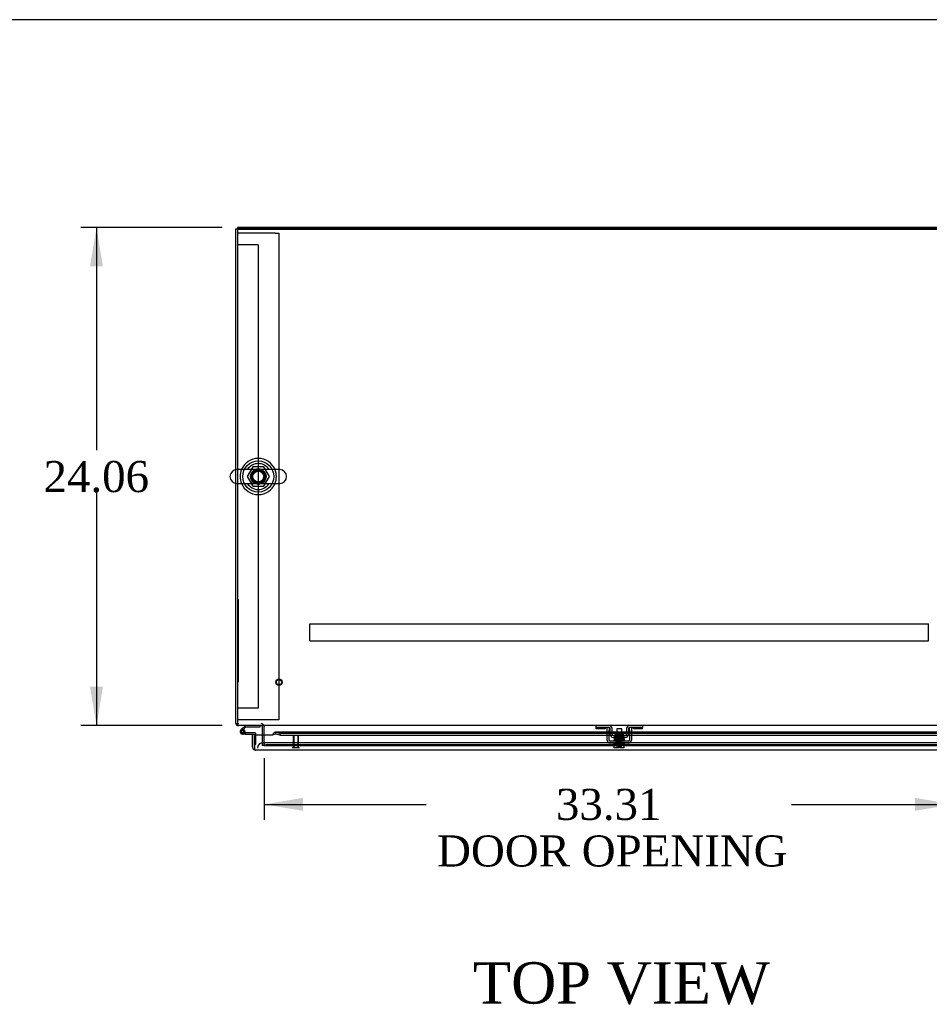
# Model space of a CAD drawing. Header units: inches. Extents: x 1 to 299, y -2 to 199.
# Tile 17 of 30: x 50 to 94, y 151 to 199. Entities that reach past the tile are written whole.
import ezdxf
from ezdxf.enums import TextEntityAlignment as Align
from ezdxf.lldxf.tags import DXFTag

# ---------------------------------------------------------------- set-up
doc = ezdxf.new("R2010")
doc.units = ezdxf.units.IN
doc.header["$MEASUREMENT"] = 0
for name, color, linetype in [('COM50677-1', 7, 'Continuous'), ('COM51497', 7, 'Continuous'), ('COM51498', 7, 'Continuous'), ('COM53957-3', 7, 'Continuous'), ('COM53960-3', 7, 'Continuous'), ('COM53962-3', 7, 'Continuous'), ('COM53964-2', 7, 'Continuous'), ('COM55523', 7, 'Continuous'), ('COM56144', 7, 'Continuous'), ('COM70220', 7, 'Continuous'), ('COM71171-3', 7, 'Continuous'), ('COM71172-2', 7, 'Continuous'), ('Default', 7, 'Continuous'), ('NTS18024', 7, 'Continuous'), ('QLB20185', 7, 'Continuous'), ('SCC19011', 7, 'Continuous'), ('SCS86415', 7, 'Continuous'), ('SPR20280', 7, 'Continuous'), ('STD26258', 7, 'Continuous'), ('WAF25367', 7, 'Continuous'), ('WAF25377', 7, 'Continuous'), ('WAM254785', 7, 'Continuous')]:
    doc.layers.add(name, color=color, linetype=linetype)
doc.styles.add('SEACAD_Times_New_Roman', font='times.ttf')
tags = doc.linetypes.add('HIDDEN2', pattern=[0.1875, 0.125, -0.0625]).pattern_tags.tags
tags[6:7] = [DXFTag(74, 4), DXFTag(75, 0), DXFTag(340, '0'), DXFTag(46, 0.0), DXFTag(50, 0.0), DXFTag(44, 0.0), DXFTag(45, 0.0)]
tags[4:5] = [DXFTag(74, 4), DXFTag(75, 0), DXFTag(340, '0'), DXFTag(46, 0.0), DXFTag(50, 0.0), DXFTag(44, 0.0), DXFTag(45, 0.0)]
doc.dimstyles.new('HAMMOND_(STH_-_300x200)', dxfattribs={"dimtxt": 1.5, "dimasz": 1.875, "dimexe": 0.75, "dimexo": 0.75, "dimgap": 0.375, "dimtad": 0, "dimtih": 1, "dimtoh": 1, "dimzin": 0, "dimdsep": 46, "dimtxsty": 'SEACAD_Times_New_Roman', "dimblk1": '_SE_FILLED', "dimblk2": '_SE_FILLED', "dimsah": 1, "dimcen": 0.75, "dimadec": 0, "dimazin": 0, "dimtfac": 0.8, "dimtofl": 0, "dimtmove": 1, "dimatfit": 3, "dimfxl": 0, "dimtolj": 1, "dimtzin": 0, "dimarcsym": 0})

# ---------------------------------------------------------------- blocks, each defined once
blk = doc.blocks.new('SE1')
at = {"layer": 'COM50677-1', "color": 7, "linetype": 'HIDDEN2'}
for p, q in [((61.079, 188.607), (60.894, 188.607)), ((62.709, 188.607), (61.079, 188.607)), ((62.709, 188.607), (62.894, 188.607)), ((62.894, 188.607), (62.894, 165.107)), ((61.079, 165.107), (60.894, 165.107)), ((62.709, 165.107), (61.079, 165.107)), ((62.894, 165.107), (62.709, 165.107))]:
    blk.add_line(p, q, dxfattribs=at)
at = {"layer": 'COM51497', "color": 7, "linetype": 'Continuous'}
for p, q in [((78.741, 164.605), (78.741, 164.73)), ((78.741, 164.123), (78.741, 164.605)), ((78.836, 164.73), (78.836, 164.605)), ((78.836, 164.123), (78.836, 164.605)), ((79.823, 164.605), (79.823, 164.73)), ((79.823, 164.605), (79.823, 164.123)), ((79.918, 164.73), (79.918, 164.605)), ((79.918, 164.605), (79.918, 164.123)), ((79.775, 164.075), (78.884, 164.075)), ((79.775, 163.98), (78.884, 163.98))]:
    blk.add_line(p, q, dxfattribs=at)
for centre, radius, start, end in [((78.884, 164.123), 0.143, 180, 270), ((78.884, 164.123), 0.048, 180, 270), ((79.775, 164.123), 0.143, 270, 0), ((79.775, 164.123), 0.048, 270, 0)]:
    blk.add_arc(centre, radius, start, end, dxfattribs=at)
at = {"layer": 'COM51498', "color": 7, "linetype": 'Continuous'}
for p, q in [((78.214, 164.73), (78.214, 164.825)), ((78.464, 164.73), (78.214, 164.73)), ((78.214, 164.73), (78.214, 164.716)), ((78.214, 164.666), (78.214, 164.716)), ((78.651, 164.666), (78.214, 164.666)), ((78.836, 164.73), (78.464, 164.73)), ((78.651, 164.716), (78.651, 164.73)), ((78.651, 164.716), (78.651, 164.666)), ((78.889, 164.394), (78.884, 164.683)), ((78.984, 164.396), (78.979, 164.685)), ((79.679, 164.685), (79.674, 164.396)), ((79.774, 164.683), (79.769, 164.394)), ((80.195, 164.73), (79.822, 164.73)), ((80.008, 164.73), (80.008, 164.716)), ((80.008, 164.666), (80.008, 164.716)), ((80.445, 164.666), (80.008, 164.666)), ((80.445, 164.73), (80.195, 164.73)), ((80.445, 164.825), (80.445, 164.73)), ((80.445, 164.716), (80.445, 164.73)), ((80.445, 164.666), (80.445, 164.716)), ((79.626, 164.348), (79.032, 164.348)), ((79.626, 164.253), (79.032, 164.253)), ((79.524, 164.443), (79.134, 164.443)), ((79.134, 164.443), (79.134, 164.373)), ((79.524, 164.348), (79.524, 164.443))]:
    blk.add_line(p, q, dxfattribs=at)
at = {"layer": 'COM51498', "color": 7, "linetype": 'HIDDEN2'}
blk.add_line((79.134, 164.373), (79.134, 164.348), dxfattribs=at)
at = {"layer": 'COM51498', "color": 7, "linetype": 'Continuous'}
for centre, radius, start, end in [((78.836, 164.682), 0.143, 1, 90), ((78.836, 164.682), 0.048, 1, 90), ((79.822, 164.682), 0.143, 90, 179), ((79.822, 164.682), 0.048, 90, 179), ((79.032, 164.396), 0.143, 181, 270), ((79.032, 164.396), 0.048, 181, 270), ((79.626, 164.396), 0.048, 270, 359), ((79.626, 164.396), 0.143, 270, 359)]:
    blk.add_arc(centre, radius, start, end, dxfattribs=at)
at = {"layer": 'COM53957-3', "color": 7, "linetype": 'Continuous'}
for p, q in [((61.611, 164.408), (61.706, 164.408)), ((61.611, 163.781), (61.611, 164.408)), ((61.706, 163.781), (61.706, 164.408)), ((61.706, 164.383), (62.581, 164.383)), ((61.706, 164.375), (61.706, 164.383)), ((61.706, 164.375), (62.581, 164.375)), ((61.706, 164.375), (61.706, 164.371)), ((61.706, 164.371), (61.706, 163.781)), ((62.581, 164.375), (62.581, 164.383)), ((78.741, 164.514), (62.722, 164.514)), ((62.747, 164.509), (62.936, 164.46)), ((62.747, 164.417), (62.747, 164.509)), ((62.936, 164.368), (62.747, 164.417)), ((62.936, 164.46), (62.936, 164.368)), ((62.936, 164.46), (78.741, 164.46)), ((62.936, 164.368), (78.741, 164.368)), ((78.887, 164.514), (78.836, 164.514)), ((78.836, 164.46), (78.888, 164.46)), ((78.836, 164.368), (78.892, 164.368)), ((79.207, 164.514), (78.982, 164.514)), ((78.983, 164.46), (79.207, 164.46)), ((78.994, 164.368), (79.114, 164.368)), ((79.676, 164.514), (79.451, 164.514)), ((79.451, 164.46), (79.675, 164.46)), ((79.524, 164.368), (79.665, 164.368)), ((79.767, 164.368), (79.823, 164.368)), ((79.823, 164.514), (79.771, 164.514)), ((79.771, 164.46), (79.823, 164.46)), ((94.875, 164.514), (79.918, 164.514)), ((79.918, 164.46), (94.661, 164.46)), ((79.918, 164.368), (94.661, 164.368)), ((61.706, 163.719), (61.667, 163.668)), ((61.706, 163.781), (61.706, 163.668)), ((61.706, 163.781), (61.706, 163.719)), ((61.706, 163.781), (61.706, 163.781)), ((95.843, 163.638), (61.754, 163.638)), ((61.754, 163.638), (61.754, 163.638)), ((61.754, 163.638), (61.754, 163.638))]:
    blk.add_line(p, q, dxfattribs=at)
at = {"layer": 'COM53957-3', "color": 7, "linetype": 'HIDDEN2'}
for p, q in [((78.836, 164.514), (78.741, 164.514)), ((78.741, 164.46), (78.836, 164.46)), ((78.741, 164.368), (78.836, 164.368)), ((78.982, 164.514), (78.887, 164.514)), ((78.888, 164.46), (78.983, 164.46)), ((78.892, 164.368), (78.994, 164.368)), ((79.114, 164.368), (79.524, 164.368)), ((79.451, 164.514), (79.207, 164.514)), ((79.207, 164.46), (79.451, 164.46)), ((79.665, 164.368), (79.767, 164.368)), ((79.675, 164.46), (79.771, 164.46)), ((79.771, 164.514), (79.676, 164.514)), ((79.918, 164.514), (79.823, 164.514)), ((79.823, 164.46), (79.918, 164.46)), ((79.823, 164.368), (79.918, 164.368))]:
    blk.add_line(p, q, dxfattribs=at)
at = {"layer": 'COM53957-3', "color": 7, "linetype": 'Continuous'}
for start, end in [(180, 232.4348), (232.4348, 269.8442), (269.9238, 270)]:
    blk.add_arc((61.754, 163.781), 0.143, start, end, dxfattribs=at)
for points, knots in [([(62.581, 164.383), (62.595, 164.404), (62.609, 164.424), (62.637, 164.46), (62.651, 164.476), (62.678, 164.5), (62.692, 164.508), (62.72, 164.515), (62.733, 164.514), (62.747, 164.509)], [0, 0, 0, 0, 0.25, 0.25, 0.5, 0.5, 0.75, 0.75, 1, 1, 1, 1]), ([(62.581, 164.375), (62.595, 164.382), (62.609, 164.388), (62.637, 164.401), (62.651, 164.406), (62.678, 164.414), (62.692, 164.417), (62.72, 164.419), (62.733, 164.419), (62.747, 164.417)], [0, 0, 0, 0, 0.25, 0.25, 0.5, 0.5, 0.75, 0.75, 1, 1, 1, 1]), ([(61.706, 163.668), (61.714, 163.659), (61.722, 163.651), (61.734, 163.644), (61.738, 163.642), (61.746, 163.639), (61.75, 163.638), (61.754, 163.638)], [0, 0, 0, 0, 0.5, 0.5, 0.75, 0.75, 1, 1, 1, 1])]:
    blk.add_open_spline(points, degree=3, knots=knots, dxfattribs=at)
at = {"layer": 'COM53960-3', "color": 7, "linetype": 'Continuous'}
for p, q in [((97.764, 188.825), (60.894, 188.825)), ((60.894, 188.825), (60.894, 177.189)), ((60.894, 176.526), (60.894, 164.968)), ((60.894, 164.968), (60.894, 164.825)), ((97.764, 164.825), (60.894, 164.825)), ((62.174, 164.825), (62.174, 164.777)), ((62.174, 164.383), (62.174, 164.777))]:
    blk.add_line(p, q, dxfattribs=at)
at = {"layer": 'COM53960-3', "color": 7, "linetype": 'HIDDEN2'}
for p, q in [((60.894, 177.189), (60.894, 176.526)), ((62.174, 164.001), (62.174, 164.383)), ((62.174, 163.954), (62.174, 164.001)), ((62.174, 163.858), (62.174, 163.954)), ((62.175, 163.86), (62.174, 163.858)), ((62.174, 163.858), (62.174, 163.858)), ((62.174, 163.858), (95.484, 163.858)), ((62.175, 163.954), (62.175, 163.954)), ((95.234, 163.994), (62.424, 163.994)), ((95.234, 163.901), (62.424, 163.901))]:
    blk.add_line(p, q, dxfattribs=at)
blk.add_circle((61.894, 176.857), 0.375, dxfattribs=at)
for centre in [(62.424, 163.951), (62.424, 163.857)]:
    blk.add_ellipse(centre, major_axis=(-0.25, 0), ratio=0.173648, start_param=4.712389, end_param=6.211302, dxfattribs=at)
at = {"layer": 'COM53962-3', "color": 7, "linetype": 'Continuous'}
for p, q in [((97.764, 188.885), (60.894, 188.885)), ((60.894, 188.885), (60.894, 188.825))]:
    blk.add_line(p, q, dxfattribs=at)
at = {"layer": 'COM53962-3', "color": 7, "linetype": 'HIDDEN2'}
blk.add_line((97.764, 188.79), (60.894, 188.79), dxfattribs=at)
at = {"layer": 'COM53964-2', "color": 7, "linetype": 'HIDDEN2'}
for p, q in [((61.032, 188.043), (60.894, 188.043)), ((61.756, 188.043), (61.032, 188.043)), ((61.894, 188.043), (61.756, 188.043)), ((61.894, 188.043), (61.894, 165.668)), ((61.032, 165.668), (60.894, 165.668)), ((61.756, 165.668), (61.032, 165.668)), ((61.894, 165.668), (61.756, 165.668))]:
    blk.add_line(p, q, dxfattribs=at)
at = {"layer": 'COM55523', "color": 7, "linetype": 'Continuous'}
for p, q in [((61.269, 164.825), (61.058, 164.614)), ((61.121, 164.59), (61.295, 164.763)), ((61.149, 164.59), (61.124, 164.59)), ((61.295, 164.763), (61.989, 164.763)), ((61.989, 164.763), (61.989, 164.825)), ((61.074, 164.54), (61.074, 164.515)), ((61.124, 164.465), (61.149, 164.465)), ((61.253, 164.41), (61.136, 164.41)), ((61.199, 164.515), (61.199, 164.54)), ((61.253, 164.527), (61.199, 164.527)), ((61.253, 164.472), (61.24, 164.472)), ((61.743, 164.472), (61.253, 164.472)), ((61.253, 164.472), (61.253, 164.41)), ((61.253, 164.41), (61.706, 164.41)), ((61.706, 164.41), (61.706, 164.408)), ((61.768, 164.383), (61.768, 164.447)), ((61.706, 163.932), (61.706, 163.932))]:
    blk.add_line(p, q, dxfattribs=at)
at = {"layer": 'COM55523', "color": 7, "linetype": 'HIDDEN2'}
for p, q in [((61.1, 164.569), (61.121, 164.59)), ((61.269, 164.825), (61.269, 164.825)), ((61.989, 164.825), (61.269, 164.825)), ((61.989, 164.825), (61.989, 164.825)), ((61.24, 164.472), (61.136, 164.472)), ((61.199, 164.527), (61.191, 164.527)), ((61.191, 164.522), (61.253, 164.517)), ((61.768, 163.932), (61.768, 164.383)), ((61.706, 163.932), (61.768, 163.932))]:
    blk.add_line(p, q, dxfattribs=at)
at = {"layer": 'COM55523', "color": 7, "linetype": 'Continuous'}
for centre, radius, start, end in [((61.136, 164.527), 0.117, 132.392, 0), ((61.124, 164.54), 0.05, 90, 180), ((61.149, 164.54), 0.05, 0, 90), ((61.136, 164.527), 0.117, 0, 72.9726), ((61.124, 164.515), 0.05, 180, 270), ((61.149, 164.515), 0.05, 270, 0), ((61.743, 164.447), 0.025, 0, 90)]:
    blk.add_arc(centre, radius, start, end, dxfattribs=at)
at = {"layer": 'COM55523', "color": 7, "linetype": 'HIDDEN2'}
for radius, start, end in [(0.117, 72.9726, 132.392), (0.055, 131.1959, 0), (0.055, 0, 131.1959)]:
    blk.add_arc((61.136, 164.527), radius, start, end, dxfattribs=at)
at = {"layer": 'COM56144', "color": 7, "linetype": 'HIDDEN2'}
for p, q in [((64.391, 169.69), (64.391, 169.733)), ((64.391, 169.733), (94.266, 169.733)), ((64.391, 168.963), (64.391, 169.69)), ((94.266, 169.69), (94.266, 169.733)), ((94.266, 168.963), (94.266, 169.69)), ((64.391, 168.92), (64.391, 168.963)), ((64.391, 168.92), (94.266, 168.92)), ((94.266, 168.92), (94.266, 168.963))]:
    blk.add_line(p, q, dxfattribs=at)
at = {"layer": 'COM70220', "color": 7, "linetype": 'HIDDEN2'}
for p, q in [((62.349, 163.983), (62.099, 163.983)), ((95.249, 163.983), (62.349, 163.983))]:
    blk.add_line(p, q, dxfattribs=at)
blk.add_arc((62.099, 163.733), 0.25, 90, 180, dxfattribs=at)
at = {"layer": 'COM71171-3', "color": 7, "linetype": 'HIDDEN2'}
blk.add_line((62.174, 163.858), (95.484, 163.858), dxfattribs=at)
at = {"layer": 'COM71172-2', "color": 7, "linetype": 'Continuous'}
for p, q in [((60.799, 188.825), (60.799, 177.183)), ((60.799, 188.825), (60.894, 188.825)), ((60.799, 176.532), (60.799, 164.92)), ((60.799, 164.92), (60.894, 164.92)), ((62.079, 164.777), (62.079, 164.383))]:
    blk.add_line(p, q, dxfattribs=at)
at = {"layer": 'COM71172-2', "color": 7, "linetype": 'HIDDEN2'}
for p, q in [((60.799, 177.183), (60.799, 176.532)), ((62.079, 164.383), (62.079, 163.858)), ((62.174, 163.858), (62.079, 163.858))]:
    blk.add_line(p, q, dxfattribs=at)
at = {"layer": 'COM71172-2', "color": 7, "linetype": 'Continuous'}
for centre, radius, start, end in [((60.942, 164.968), 0.143, 199.6129, 250.3871), ((62.031, 164.777), 0.048, 0, 90), ((62.031, 164.777), 0.143, 0, 19.6129)]:
    blk.add_arc(centre, radius, start, end, dxfattribs=at)
at = {"layer": 'COM71172-2', "color": 7, "linetype": 'HIDDEN2'}
for centre, radius, start, end in [((60.942, 164.968), 0.048, 180, 270), ((60.942, 164.968), 0.143, 250.3871, 270), ((62.031, 164.777), 0.143, 19.6129, 90)]:
    blk.add_arc(centre, radius, start, end, dxfattribs=at)
at = {"layer": 'NTS18024', "color": 7, "linetype": 'HIDDEN2'}
for p, q in [((61.631, 177.322), (61.359, 176.857)), ((62.157, 177.322), (61.631, 177.322)), ((62.432, 176.862), (62.157, 177.322)), ((61.359, 176.857), (61.631, 176.392)), ((62.157, 176.392), (62.432, 176.862)), ((61.631, 176.392), (62.157, 176.392))]:
    blk.add_line(p, q, dxfattribs=at)
blk.add_circle((61.894, 176.857), 0.263, dxfattribs=at)
at = {"layer": 'QLB20185', "color": 7, "linetype": 'HIDDEN2'}
for p, q in [((60.924, 170.92), (60.894, 170.92)), ((60.924, 170.92), (60.924, 170.545)), ((60.924, 170.545), (60.924, 167.295)), ((60.941, 169.737), (60.924, 169.737)), ((60.941, 169.722), (60.924, 169.722)), ((60.939, 169.72), (60.924, 169.72)), ((60.939, 169.61), (60.924, 169.61)), ((60.939, 169.606), (60.924, 169.606)), ((60.924, 169.592), (60.941, 169.592)), ((60.941, 169.518), (60.924, 169.518)), ((60.941, 169.515), (60.924, 169.515)), ((60.924, 169.388), (60.941, 169.388)), ((60.924, 169.385), (60.941, 169.385)), ((60.939, 169.712), (60.939, 169.72)), ((60.939, 169.61), (60.939, 169.712)), ((60.939, 169.592), (60.939, 169.606)), ((60.939, 169.388), (60.939, 169.515)), ((60.941, 169.305), (60.924, 169.305)), ((60.939, 169.302), (60.924, 169.302)), ((60.939, 169.245), (60.924, 169.245)), ((60.939, 169.178), (60.924, 169.178)), ((60.939, 169.172), (60.924, 169.172)), ((60.924, 169.17), (60.941, 169.17)), ((60.924, 169.17), (60.941, 169.17)), ((60.939, 169.091), (60.924, 169.091)), ((60.939, 169.087), (60.924, 169.087)), ((60.939, 169.078), (60.924, 169.078)), ((60.939, 169.067), (60.924, 169.067)), ((60.939, 169.048), (60.924, 169.048)), ((60.939, 168.956), (60.924, 168.956)), ((60.939, 168.874), (60.924, 168.874)), ((60.941, 168.874), (60.924, 168.874)), ((60.939, 169.295), (60.939, 169.302)), ((60.939, 169.245), (60.939, 169.295)), ((60.939, 169.178), (60.939, 169.245)), ((60.939, 169.172), (60.939, 169.178)), ((60.939, 169.087), (60.939, 169.091)), ((60.939, 169.078), (60.939, 169.087)), ((60.939, 169.067), (60.939, 169.078)), ((60.939, 169.048), (60.939, 169.067)), ((60.939, 168.979), (60.939, 169.048)), ((60.939, 168.956), (60.939, 168.979)), ((60.939, 168.854), (60.924, 168.854)), ((60.939, 168.774), (60.924, 168.774)), ((60.924, 168.74), (60.941, 168.74)), ((60.939, 168.732), (60.924, 168.732)), ((60.941, 168.682), (60.924, 168.682)), ((60.939, 168.672), (60.924, 168.672)), ((60.941, 168.667), (60.924, 168.667)), ((60.939, 168.65), (60.924, 168.65)), ((60.939, 168.506), (60.924, 168.506)), ((60.924, 168.504), (60.941, 168.504)), ((60.939, 168.468), (60.924, 168.468)), ((60.939, 168.454), (60.924, 168.454)), ((60.941, 168.401), (60.924, 168.401)), ((60.939, 168.399), (60.924, 168.399)), ((60.939, 168.774), (60.939, 168.854)), ((60.939, 168.74), (60.939, 168.774)), ((60.939, 168.606), (60.939, 168.65)), ((60.939, 168.514), (60.939, 168.606)), ((60.939, 168.506), (60.939, 168.514)), ((60.939, 168.454), (60.939, 168.468)), ((60.939, 168.404), (60.939, 168.454)), ((60.939, 168.391), (60.939, 168.399)), ((60.939, 168.299), (60.924, 168.299)), ((60.924, 168.297), (60.941, 168.297)), ((60.941, 168.257), (60.924, 168.257)), ((60.941, 168.257), (60.924, 168.257)), ((60.939, 168.23), (60.924, 168.23)), ((60.939, 168.106), (60.924, 168.106)), ((60.924, 168.079), (60.941, 168.079)), ((60.939, 168.307), (60.939, 168.391)), ((60.939, 168.299), (60.939, 168.307)), ((60.939, 168.23), (60.939, 168.257)), ((60.939, 168.106), (60.939, 168.23)), ((60.939, 168.079), (60.939, 168.106)), ((60.924, 167.295), (60.924, 166.92)), ((60.924, 166.92), (60.894, 166.92))]:
    blk.add_line(p, q, dxfattribs=at)
at = {"layer": 'SCC19011', "color": 7, "linetype": 'Continuous'}
for p, q in [((79.451, 164.667), (79.207, 164.667)), ((79.207, 164.667), (79.207, 164.443)), ((79.451, 164.443), (79.451, 164.667)), ((79.207, 164.248), (79.207, 164.233)), ((79.207, 164.198), (79.207, 164.183)), ((79.207, 164.148), (79.207, 164.133)), ((79.451, 164.242), (79.451, 164.253)), ((79.451, 164.192), (79.451, 164.207)), ((79.451, 164.142), (79.451, 164.157)), ((79.088, 163.754), (79.088, 163.935)), ((79.221, 163.754), (79.088, 163.754)), ((79.207, 164.098), (79.207, 164.075)), ((79.221, 163.754), (79.221, 163.935)), ((79.295, 163.754), (79.221, 163.754)), ((79.363, 163.849), (79.295, 163.849)), ((79.295, 163.849), (79.295, 163.754)), ((79.363, 163.849), (79.363, 163.754)), ((79.438, 163.754), (79.363, 163.754)), ((79.438, 163.754), (79.438, 163.935)), ((79.57, 163.754), (79.438, 163.754)), ((79.451, 164.075), (79.451, 164.107)), ((79.57, 163.754), (79.57, 163.935))]:
    blk.add_line(p, q, dxfattribs=at)
at = {"layer": 'SCC19011', "color": 7, "linetype": 'HIDDEN2'}
for p, q in [((79.207, 164.443), (79.207, 164.248)), ((79.207, 164.233), (79.207, 164.198)), ((79.207, 164.183), (79.207, 164.148)), ((79.207, 164.133), (79.207, 164.098)), ((79.451, 164.253), (79.451, 164.443)), ((79.451, 164.207), (79.451, 164.242)), ((79.451, 164.157), (79.451, 164.192)), ((79.451, 164.107), (79.451, 164.142)), ((79.207, 164.075), (79.207, 163.935)), ((79.451, 163.935), (79.451, 164.075))]:
    blk.add_line(p, q, dxfattribs=at)
at = {"layer": 'SCS86415', "color": 7, "linetype": 'Continuous'}
for p, q in [((62.93, 177.189), (60.859, 177.189)), ((60.859, 176.526), (62.93, 176.526))]:
    blk.add_line(p, q, dxfattribs=at)
for centre, radius, start, end in [((61.894, 176.857), 0.625, 32.0055, 147.9945), ((60.859, 176.857), 0.331, 90, 270), ((62.93, 176.857), 0.331, 270, 90), ((61.894, 176.857), 0.625, 212.0055, 327.9945)]:
    blk.add_arc(centre, radius, start, end, dxfattribs=at)
at = {"layer": 'SPR20280', "color": 7, "linetype": 'Continuous'}
blk.add_line((79.329, 164.352), (79.329, 164.387), dxfattribs=at)
for centre, radius, start, end in [((79.105, 164.207), 0.0181, 90.2962, 270.6354), ((79.507, 169.025), 4.954, 265.1676, 266.5222), ((79.506, 168.997), 4.891, 269.5941, 269.9583)]:
    blk.add_arc(centre, radius, start, end, dxfattribs=at)
at = {"layer": 'SPR20280', "color": 7, "linetype": 'HIDDEN2'}
for centre, radius, start, end in [((79.153, 168.997), 4.891, 270.0417, 274.8553), ((79.152, 169.025), 4.954, 270.0627, 274.8324), ((79.507, 169.025), 4.954, 266.5222, 269.9373)]:
    blk.add_arc(centre, radius, start, end, dxfattribs=at)
for centre, start_param, end_param in [((79.157, 164.089), 1.570796, 3.171396), ((79.502, 164.089), 2.474646, 3.808539)]:
    blk.add_ellipse(centre, major_axis=(0, 0.0175), ratio=0.707107, start_param=start_param, end_param=end_param, dxfattribs=at)
at = {"layer": 'SPR20280', "color": 7, "linetype": 'Continuous'}
for start_param, end_param in [(0, 2.474646), (3.808539, 6.283185)]:
    blk.add_ellipse((79.502, 164.089), major_axis=(0, 0.0175), ratio=0.707107, start_param=start_param, end_param=end_param, dxfattribs=at)
for points, knots in [([(79.087, 164.124), (79.087, 164.124), (79.086, 164.124), (79.084, 164.124), (79.081, 164.123), (79.078, 164.121), (79.076, 164.119), (79.074, 164.116), (79.072, 164.113), (79.071, 164.109), (79.072, 164.103), (79.076, 164.095), (79.084, 164.09), (79.09, 164.089), (79.094, 164.088)], [0.0247586, 0.0247586, 0.0247586, 0.0247586, 0.0394799, 0.0780267, 0.1170502, 0.1577954, 0.2011902, 0.2478129, 0.2979655, 0.3517973, 0.4729948, 0.6248981, 0.8034762, 1, 1, 1, 1]), ([(79.104, 164.177), (79.099, 164.177), (79.092, 164.176), (79.083, 164.168), (79.08, 164.163), (79.08, 164.158), (79.08, 164.155), (79.081, 164.151), (79.083, 164.148), (79.086, 164.144), (79.089, 164.142), (79.093, 164.141), (79.096, 164.141), (79.097, 164.141)], [0, 0, 0, 0, 0.337377, 0.476585, 0.593946, 0.643993, 0.690857, 0.738213, 0.787078, 0.837877, 0.890521, 0.944659, 1, 1, 1, 1]), ([(79.564, 164.15), (79.562, 164.149), (79.557, 164.147), (79.514, 164.144), (79.454, 164.142), (79.396, 164.14), (79.347, 164.138), (79.297, 164.136), (79.247, 164.135), (79.199, 164.133), (79.157, 164.131), (79.122, 164.129), (79.097, 164.127), (79.086, 164.126), (79.086, 164.125), (79.086, 164.124)], [0.0084013, 0.0084013, 0.0084013, 0.0084013, 0.1047673, 0.2149815, 0.3308118, 0.3911182, 0.4528716, 0.5160814, 0.5807303, 0.6468516, 0.7144807, 0.783578, 0.8541849, 0.926338, 0.9626406, 0.9626406, 0.9626406, 0.9626406]), ([(79.093, 164.09), (79.092, 164.091), (79.095, 164.092), (79.126, 164.095), (79.18, 164.097), (79.235, 164.099), (79.282, 164.101), (79.332, 164.102), (79.383, 164.104), (79.433, 164.106), (79.478, 164.108), (79.517, 164.11), (79.547, 164.111), (79.565, 164.113), (79.567, 164.114), (79.568, 164.115)], [0.041658, 0.041658, 0.041658, 0.041658, 0.1062331, 0.2177365, 0.3345116, 0.3951575, 0.4571173, 0.5204025, 0.5850154, 0.650919, 0.7181243, 0.7866617, 0.856475, 0.927577, 0.9945625, 0.9945625, 0.9945625, 0.9945625]), ([(79.095, 164.253), (79.095, 164.251), (79.098, 164.246), (79.115, 164.234), (79.133, 164.237), (79.174, 164.234), (79.193, 164.233), (79.2, 164.232)], [0.5051199, 0.5051199, 0.5051199, 0.5051199, 0.5128196, 0.5303259, 0.613166, 0.6452574, 0.6654469, 0.6654469, 0.6654469, 0.6654469]), ([(79.095, 164.139), (79.099, 164.138), (79.121, 164.136), (79.163, 164.134), (79.189, 164.133), (79.191, 164.132)], [0.1075026, 0.1075026, 0.1075026, 0.1075026, 0.219859, 0.336958, 0.3455788, 0.3455788, 0.3455788, 0.3455788]), ([(79.554, 164.198), (79.546, 164.197), (79.532, 164.196), (79.479, 164.193), (79.41, 164.19), (79.331, 164.187), (79.251, 164.185), (79.18, 164.182), (79.124, 164.179), (79.108, 164.177), (79.1, 164.176)], [0, 0, 0, 0, 0.123677, 0.247763, 0.372182, 0.497025, 0.622181, 0.747773, 0.873664, 1, 1, 1, 1]), ([(79.546, 164.249), (79.546, 164.249), (79.545, 164.248), (79.519, 164.245), (79.47, 164.243), (79.419, 164.241), (79.376, 164.239), (79.33, 164.237), (79.282, 164.236), (79.235, 164.234), (79.192, 164.232), (79.154, 164.23), (79.125, 164.229), (79.106, 164.227), (79.103, 164.225), (79.102, 164.225)], [0.0493682, 0.0493682, 0.0493682, 0.0493682, 0.1041505, 0.2141198, 0.3297994, 0.3901531, 0.4519694, 0.5152557, 0.5800319, 0.6463064, 0.7140466, 0.7832821, 0.8540388, 0.9262663, 0.9997798, 0.9997798, 0.9997798, 0.9997798]), ([(79.102, 164.19), (79.105, 164.189), (79.112, 164.187), (79.15, 164.185), (79.182, 164.183), (79.194, 164.183)], [0, 0, 0, 0, 0.1069729, 0.2190176, 0.2772299, 0.2772299, 0.2772299, 0.2772299]), ([(79.102, 164.141), (79.11, 164.142), (79.125, 164.144), (79.18, 164.147), (79.251, 164.15), (79.331, 164.152), (79.411, 164.155), (79.48, 164.158), (79.534, 164.161), (79.548, 164.162), (79.556, 164.163)], [0, 0, 0, 0, 0.125356, 0.250547, 0.375714, 0.500726, 0.625702, 0.75054, 0.875328, 1, 1, 1, 1]), ([(79.106, 164.19), (79.108, 164.191), (79.114, 164.193), (79.157, 164.196), (79.226, 164.199), (79.3, 164.201), (79.362, 164.204), (79.409, 164.205), (79.453, 164.207), (79.492, 164.209), (79.523, 164.211), (79.545, 164.213), (79.554, 164.214), (79.555, 164.215), (79.554, 164.215)], [0.0031575, 0.0031575, 0.0031575, 0.0031575, 0.106276, 0.2177664, 0.3343795, 0.4562757, 0.5195077, 0.5840716, 0.6500082, 0.7172741, 0.7858907, 0.8559002, 0.9272657, 0.9562295, 0.9562295, 0.9562295, 0.9562295]), ([(79.128, 164.375), (79.126, 164.375), (79.124, 164.375), (79.12, 164.373), (79.116, 164.371), (79.113, 164.368), (79.111, 164.364), (79.11, 164.359), (79.11, 164.354), (79.112, 164.35), (79.113, 164.348)], [0, 0, 0, 0, 0.0589773, 0.1211115, 0.1849679, 0.2490189, 0.31194, 0.3728411, 0.4898099, 0.5959107, 0.5959107, 0.5959107, 0.5959107]), ([(79.123, 164.243), (79.123, 164.243), (79.129, 164.243), (79.153, 164.245), (79.191, 164.247), (79.234, 164.249), (79.288, 164.251), (79.331, 164.252), (79.354, 164.253), (79.356, 164.253)], [0.5252176, 0.5252176, 0.5252176, 0.5252176, 0.5500519, 0.604828, 0.6390024, 0.6775462, 0.720453, 0.7677407, 0.7732337, 0.7732337, 0.7732337, 0.7732337]), ([(79.329, 164.387), (79.314, 164.387), (79.288, 164.386), (79.248, 164.384), (79.211, 164.382), (79.179, 164.381), (79.154, 164.379), (79.135, 164.377), (79.126, 164.376), (79.125, 164.375), (79.125, 164.375)], [0, 0, 0, 0, 0.1236932, 0.2477957, 0.3722334, 0.4970307, 0.6222178, 0.7477992, 0.8737106, 0.9604174, 0.9604174, 0.9604174, 0.9604174]), ([(79.233, 164.348), (79.238, 164.349), (79.256, 164.349), (79.289, 164.351), (79.314, 164.352), (79.329, 164.352)], [0.6947964, 0.6947964, 0.6947964, 0.6947964, 0.7496304, 0.874808, 1, 1, 1, 1]), ([(79.559, 164.201), (79.554, 164.202), (79.532, 164.204), (79.489, 164.206), (79.463, 164.207), (79.461, 164.207)], [0.1089671, 0.1089671, 0.1089671, 0.1089671, 0.2224256, 0.3403895, 0.3502806, 0.3502806, 0.3502806, 0.3502806]), ([(79.568, 164.15), (79.564, 164.151), (79.556, 164.153), (79.514, 164.155), (79.48, 164.157), (79.467, 164.157)], [0, 0, 0, 0, 0.1087369, 0.2223139, 0.2823724, 0.2823724, 0.2823724, 0.2823724]), ([(79.541, 164.349), (79.538, 164.35), (79.533, 164.351), (79.527, 164.352), (79.526, 164.352)], [0.53014438, 0.53014438, 0.53014438, 0.53014438, 0.5577634, 0.56769365, 0.56769365, 0.56769365, 0.56769365]), ([(79.553, 164.215), (79.554, 164.216), (79.556, 164.216), (79.558, 164.217), (79.561, 164.219), (79.564, 164.221), (79.566, 164.223), (79.567, 164.227), (79.568, 164.231), (79.567, 164.237), (79.563, 164.245), (79.555, 164.25), (79.549, 164.251), (79.545, 164.252)], [0.0423433, 0.0423433, 0.0423433, 0.0423433, 0.0780693, 0.1166064, 0.1566075, 0.1991192, 0.2448555, 0.2942488, 0.3475582, 0.468612, 0.6213089, 0.801496, 1, 1, 1, 1]), ([(79.552, 164.163), (79.557, 164.163), (79.564, 164.164), (79.572, 164.171), (79.575, 164.177), (79.575, 164.182), (79.575, 164.185), (79.574, 164.189), (79.572, 164.192), (79.57, 164.195), (79.566, 164.198), (79.562, 164.199), (79.559, 164.199), (79.558, 164.199)], [0, 0, 0, 0, 0.324319, 0.462115, 0.581304, 0.633213, 0.682431, 0.732423, 0.783847, 0.836789, 0.89085, 0.94542, 1, 1, 1, 1]), ([(79.566, 164.114), (79.568, 164.115), (79.57, 164.115), (79.574, 164.116), (79.578, 164.119), (79.582, 164.123), (79.584, 164.129), (79.584, 164.136), (79.581, 164.142), (79.577, 164.147), (79.571, 164.15), (79.567, 164.15), (79.565, 164.151)], [0, 0, 0, 0, 0.065589, 0.134096, 0.204, 0.273642, 0.405923, 0.527776, 0.652215, 0.775569, 0.89228, 1, 1, 1, 1])]:
    blk.add_open_spline(points, degree=3, knots=knots, dxfattribs=at)
at = {"layer": 'SPR20280', "color": 7, "linetype": 'HIDDEN2'}
for points, knots in [([(79.094, 164.151), (79.09, 164.15), (79.085, 164.149), (79.078, 164.144), (79.075, 164.136), (79.075, 164.129), (79.077, 164.123), (79.082, 164.118), (79.087, 164.115), (79.091, 164.115), (79.093, 164.114)], [0, 0, 0, 0, 0.156089, 0.311601, 0.454811, 0.580816, 0.702069, 0.815536, 0.915769, 1, 1, 1, 1]), ([(79.101, 164.199), (79.1, 164.199), (79.098, 164.199), (79.096, 164.199), (79.093, 164.198), (79.09, 164.196), (79.088, 164.194), (79.086, 164.191), (79.084, 164.188), (79.083, 164.183), (79.084, 164.177), (79.088, 164.17), (79.097, 164.164), (79.103, 164.163), (79.107, 164.163)], [0, 0, 0, 0, 0.042091, 0.081647, 0.120191, 0.15929, 0.200316, 0.244307, 0.29197, 0.343782, 0.463061, 0.615509, 0.797242, 1, 1, 1, 1]), ([(79.114, 164.252), (79.109, 164.251), (79.102, 164.25), (79.094, 164.243), (79.092, 164.238), (79.091, 164.233), (79.091, 164.229), (79.092, 164.226), (79.094, 164.222), (79.097, 164.219), (79.1, 164.217), (79.104, 164.216), (79.107, 164.215), (79.108, 164.215)], [0, 0, 0, 0, 0.314139, 0.451364, 0.572135, 0.625408, 0.67627, 0.728029, 0.781154, 0.835554, 0.89067, 0.945715, 1, 1, 1, 1]), ([(79.557, 164.174), (79.557, 164.174), (79.556, 164.173), (79.532, 164.17), (79.484, 164.168), (79.432, 164.166), (79.387, 164.164), (79.338, 164.163), (79.288, 164.161), (79.238, 164.159), (79.192, 164.157), (79.151, 164.156), (79.119, 164.154), (79.097, 164.152), (79.093, 164.151), (79.091, 164.15)], [0.0603561, 0.0603561, 0.0603561, 0.0603561, 0.1038936, 0.2137208, 0.3293588, 0.3897246, 0.4515679, 0.5148967, 0.5797272, 0.6460597, 0.7138612, 0.7831568, 0.8539667, 0.9262377, 1, 1, 1, 1]), ([(79.091, 164.115), (79.093, 164.114), (79.098, 164.112), (79.137, 164.11), (79.172, 164.108), (79.187, 164.107)], [0.0052734, 0.0052734, 0.0052734, 0.0052734, 0.1067733, 0.2186198, 0.288347, 0.288347, 0.288347, 0.288347]), ([(79.094, 164.115), (79.097, 164.116), (79.105, 164.118), (79.154, 164.121), (79.229, 164.124), (79.308, 164.127), (79.373, 164.129), (79.421, 164.131), (79.467, 164.132), (79.507, 164.134), (79.539, 164.136), (79.56, 164.138), (79.568, 164.14), (79.568, 164.141), (79.567, 164.141)], [0, 0, 0, 0, 0.1061362, 0.2174647, 0.333926, 0.4557017, 0.5188968, 0.5834438, 0.6493904, 0.7166983, 0.7853922, 0.8555186, 0.9270505, 0.9466489, 0.9466489, 0.9466489, 0.9466489]), ([(79.541, 164.299), (79.538, 164.299), (79.533, 164.297), (79.502, 164.295), (79.461, 164.293), (79.414, 164.291), (79.366, 164.289), (79.307, 164.287), (79.242, 164.284), (79.184, 164.282), (79.144, 164.279), (79.12, 164.278), (79.101, 164.273), (79.094, 164.26), (79.095, 164.254), (79.095, 164.253)], [0, 0, 0, 0, 0.0490853, 0.0953348, 0.138754, 0.179289, 0.2169083, 0.2516014, 0.3118083, 0.3615871, 0.4054901, 0.4439435, 0.4809307, 0.5004287, 0.5051199, 0.5051199, 0.5051199, 0.5051199]), ([(79.553, 164.225), (79.55, 164.224), (79.545, 164.222), (79.499, 164.219), (79.441, 164.216), (79.385, 164.214), (79.338, 164.213), (79.29, 164.211), (79.243, 164.209), (79.198, 164.208), (79.159, 164.206), (79.127, 164.204), (79.105, 164.202), (79.096, 164.2), (79.096, 164.199), (79.096, 164.199)], [0, 0, 0, 0, 0.1045038, 0.2144634, 0.330083, 0.3903051, 0.451994, 0.5151688, 0.5798125, 0.6459641, 0.7136653, 0.7828829, 0.8536605, 0.9260423, 0.9527188, 0.9527188, 0.9527188, 0.9527188]), ([(79.116, 164.3), (79.114, 164.3), (79.112, 164.3), (79.108, 164.298), (79.104, 164.296), (79.101, 164.292), (79.098, 164.286), (79.098, 164.279), (79.101, 164.272), (79.106, 164.267), (79.112, 164.265), (79.115, 164.264), (79.117, 164.264)], [0, 0, 0, 0, 0.063176, 0.129473, 0.197366, 0.265212, 0.394679, 0.515177, 0.639946, 0.76535, 0.886036, 1, 1, 1, 1]), ([(79.124, 164.326), (79.121, 164.326), (79.115, 164.325), (79.107, 164.32), (79.103, 164.313), (79.102, 164.306), (79.104, 164.3), (79.106, 164.296), (79.109, 164.294), (79.111, 164.292), (79.114, 164.291), (79.117, 164.29), (79.119, 164.29), (79.12, 164.29)], [0, 0, 0, 0, 0.180774, 0.350248, 0.499828, 0.623642, 0.733222, 0.784403, 0.832779, 0.878274, 0.921007, 0.961361, 1, 1, 1, 1]), ([(79.103, 164.163), (79.11, 164.162), (79.125, 164.161), (79.164, 164.159), (79.188, 164.158), (79.192, 164.157)], [0, 0, 0, 0, 0.1246717, 0.2494602, 0.2700157, 0.2700157, 0.2700157, 0.2700157]), ([(79.105, 164.165), (79.105, 164.166), (79.106, 164.167), (79.132, 164.169), (79.181, 164.172), (79.232, 164.174), (79.276, 164.176), (79.324, 164.177), (79.372, 164.179), (79.42, 164.181), (79.464, 164.182), (79.502, 164.184), (79.532, 164.186), (79.552, 164.188), (79.555, 164.189), (79.556, 164.19)], [0.053432, 0.053432, 0.053432, 0.053432, 0.1058673, 0.2171381, 0.3338118, 0.3944484, 0.4564245, 0.5197508, 0.5844221, 0.6504012, 0.7176964, 0.7863335, 0.8562538, 0.9274659, 1, 1, 1, 1]), ([(79.529, 164.374), (79.526, 164.373), (79.519, 164.372), (79.488, 164.369), (79.448, 164.367), (79.402, 164.365), (79.356, 164.363), (79.3, 164.361), (79.239, 164.359), (79.186, 164.356), (79.149, 164.354), (79.129, 164.352), (79.111, 164.348), (79.105, 164.333), (79.108, 164.324), (79.113, 164.318), (79.125, 164.312), (79.145, 164.311), (79.185, 164.309), (79.201, 164.308), (79.207, 164.308)], [0, 0, 0, 0, 0.0490707, 0.0953048, 0.1387054, 0.1792209, 0.2168158, 0.2514794, 0.3116129, 0.3613366, 0.4052099, 0.4436728, 0.4786903, 0.4958188, 0.5072076, 0.5145844, 0.52541, 0.6107603, 0.6434618, 0.6599898, 0.6599898, 0.6599898, 0.6599898]), ([(79.109, 164.214), (79.114, 164.213), (79.136, 164.211), (79.175, 164.208), (79.198, 164.207)], [0.1071892, 0.1071892, 0.1071892, 0.1071892, 0.2193565, 0.3334396, 0.3334396, 0.3334396, 0.3334396]), ([(79.112, 164.216), (79.118, 164.217), (79.128, 164.219), (79.166, 164.221), (79.211, 164.223), (79.262, 164.225), (79.312, 164.227), (79.372, 164.229), (79.435, 164.231), (79.49, 164.234), (79.526, 164.236), (79.545, 164.239), (79.553, 164.241), (79.56, 164.245), (79.564, 164.251), (79.565, 164.258), (79.563, 164.265), (79.558, 164.271), (79.553, 164.274), (79.541, 164.277), (79.514, 164.279), (79.48, 164.281), (79.461, 164.282), (79.454, 164.282)], [0, 0, 0, 0, 0.0498062, 0.0966276, 0.140488, 0.1813946, 0.2193247, 0.2542949, 0.3151029, 0.3652644, 0.4095039, 0.4485899, 0.4658122, 0.4799438, 0.4861373, 0.4916742, 0.500166, 0.5061157, 0.5157515, 0.5507685, 0.6061814, 0.6406611, 0.6597863, 0.6597863, 0.6597863, 0.6597863]), ([(79.113, 164.348), (79.113, 164.348), (79.114, 164.346), (79.118, 164.342), (79.124, 164.339), (79.128, 164.339), (79.13, 164.339)], [0.5959107, 0.5959107, 0.5959107, 0.5959107, 0.6145359, 0.7437677, 0.8727235, 1, 1, 1, 1]), ([(79.535, 164.324), (79.535, 164.324), (79.533, 164.323), (79.504, 164.32), (79.457, 164.317), (79.408, 164.315), (79.366, 164.314), (79.322, 164.312), (79.277, 164.31), (79.233, 164.309), (79.192, 164.307), (79.158, 164.305), (79.132, 164.303), (79.116, 164.301), (79.114, 164.3), (79.114, 164.3)], [0.0386163, 0.0386163, 0.0386163, 0.0386163, 0.1041999, 0.2141673, 0.3298094, 0.3901346, 0.4519229, 0.5151799, 0.5799285, 0.646185, 0.7139159, 0.7831552, 0.853933, 0.9262015, 0.98991, 0.98991, 0.98991, 0.98991]), ([(79.119, 164.265), (79.12, 164.266), (79.124, 164.268), (79.161, 164.27), (79.225, 164.273), (79.294, 164.276), (79.353, 164.278), (79.397, 164.28), (79.44, 164.282), (79.478, 164.284), (79.509, 164.285), (79.531, 164.287), (79.541, 164.289), (79.542, 164.29), (79.542, 164.29)], [0.0138524, 0.0138524, 0.0138524, 0.0138524, 0.1062824, 0.2178177, 0.3344917, 0.4564531, 0.5197117, 0.5842959, 0.6502411, 0.7175013, 0.7860951, 0.8560626, 0.9273599, 0.9665702, 0.9665702, 0.9665702, 0.9665702]), ([(79.524, 164.347), (79.524, 164.347), (79.518, 164.346), (79.495, 164.345), (79.461, 164.343), (79.423, 164.341), (79.374, 164.339), (79.316, 164.337), (79.252, 164.334), (79.191, 164.332), (79.14, 164.329), (79.127, 164.327), (79.12, 164.326)], [0.5312571, 0.5312571, 0.5312571, 0.5312571, 0.5585929, 0.6096433, 0.6421085, 0.6791741, 0.7208841, 0.7672768, 0.8183419, 0.8741554, 0.9346781, 1, 1, 1, 1]), ([(79.122, 164.288), (79.122, 164.288), (79.128, 164.287), (79.15, 164.285), (79.185, 164.283), (79.204, 164.282)], [0.1041341, 0.1041341, 0.1041341, 0.1041341, 0.1070599, 0.2191639, 0.3205784, 0.3205784, 0.3205784, 0.3205784]), ([(79.123, 164.291), (79.127, 164.292), (79.136, 164.293), (79.169, 164.296), (79.211, 164.298), (79.258, 164.3), (79.306, 164.301), (79.362, 164.304), (79.423, 164.306), (79.476, 164.309), (79.512, 164.311), (79.533, 164.314), (79.545, 164.315), (79.552, 164.326), (79.553, 164.333), (79.552, 164.339), (79.547, 164.346), (79.544, 164.348), (79.542, 164.348), (79.541, 164.349)], [0, 0, 0, 0, 0.0498436, 0.0967002, 0.1405955, 0.1815314, 0.2194862, 0.2544765, 0.3152997, 0.3654619, 0.409652, 0.4485892, 0.4814188, 0.4889058, 0.495916, 0.5065238, 0.5135393, 0.5236157, 0.5301444, 0.5301444, 0.5301444, 0.5301444]), ([(79.127, 164.339), (79.13, 164.338), (79.137, 164.337), (79.167, 164.335), (79.194, 164.333), (79.209, 164.332)], [0, 0, 0, 0, 0.0491727, 0.0954645, 0.1386905, 0.1386905, 0.1386905, 0.1386905]), ([(79.13, 164.34), (79.13, 164.34), (79.131, 164.341), (79.139, 164.343), (79.157, 164.344), (79.181, 164.346), (79.208, 164.347), (79.226, 164.348), (79.233, 164.348)], [0.0491745, 0.0491745, 0.0491745, 0.0491745, 0.1247815, 0.2496118, 0.3745487, 0.4995316, 0.6245497, 0.6947964, 0.6947964, 0.6947964, 0.6947964]), ([(79.135, 164.318), (79.135, 164.318), (79.141, 164.318), (79.162, 164.32), (79.196, 164.322), (79.235, 164.324), (79.285, 164.326), (79.344, 164.328), (79.407, 164.33), (79.467, 164.333), (79.516, 164.336), (79.527, 164.338), (79.532, 164.339)], [0.5328988, 0.5328988, 0.5328988, 0.5328988, 0.5569074, 0.6092128, 0.6423045, 0.6799166, 0.7220481, 0.7687139, 0.8198491, 0.8754774, 0.935522, 1, 1, 1, 1]), ([(79.532, 164.376), (79.53, 164.376), (79.523, 164.377), (79.505, 164.379), (79.48, 164.381), (79.448, 164.382), (79.411, 164.384), (79.37, 164.386), (79.345, 164.387), (79.329, 164.387)], [0.1262894, 0.1262894, 0.1262894, 0.1262894, 0.2522008, 0.3777822, 0.5029693, 0.6277666, 0.7522043, 0.8763068, 1, 1, 1, 1]), ([(79.526, 164.352), (79.518, 164.353), (79.502, 164.354), (79.469, 164.356), (79.429, 164.358), (79.382, 164.36), (79.348, 164.362), (79.331, 164.362)], [0.5676937, 0.5676937, 0.5676937, 0.5676937, 0.6106645, 0.6440309, 0.6818562, 0.7241002, 0.7625668, 0.7625668, 0.7625668, 0.7625668]), ([(79.356, 164.253), (79.376, 164.254), (79.42, 164.256), (79.481, 164.258), (79.531, 164.261), (79.54, 164.263), (79.544, 164.265)], [0.7732337, 0.7732337, 0.7732337, 0.7732337, 0.8193455, 0.8752892, 0.9355028, 1, 1, 1, 1]), ([(79.534, 164.302), (79.527, 164.303), (79.503, 164.305), (79.469, 164.307), (79.453, 164.307)], [0.1087958, 0.1087958, 0.1087958, 0.1087958, 0.2223565, 0.3065223, 0.3065223, 0.3065223, 0.3065223]), ([(79.53, 164.253), (79.529, 164.253), (79.52, 164.254), (79.498, 164.256), (79.47, 164.257), (79.457, 164.258)], [0.04748417, 0.04748417, 0.04748417, 0.04748417, 0.04971307, 0.09644975, 0.13324475, 0.13324475, 0.13324475, 0.13324475]), ([(79.557, 164.225), (79.554, 164.226), (79.548, 164.228), (79.509, 164.23), (79.475, 164.232), (79.46, 164.232)], [0, 0, 0, 0, 0.1086563, 0.2221233, 0.29424, 0.29424, 0.29424, 0.29424]), ([(79.559, 164.176), (79.55, 164.177), (79.535, 164.179), (79.494, 164.181), (79.469, 164.182), (79.465, 164.182)], [0, 0, 0, 0, 0.1263356, 0.2522274, 0.2747382, 0.2747382, 0.2747382, 0.2747382]), ([(79.567, 164.126), (79.562, 164.127), (79.536, 164.129), (79.493, 164.131), (79.467, 164.133)], [0.1085336, 0.1085336, 0.1085336, 0.1085336, 0.2217151, 0.3383123, 0.3383123, 0.3383123, 0.3383123]), ([(79.529, 164.339), (79.532, 164.339), (79.538, 164.34), (79.545, 164.346), (79.549, 164.353), (79.549, 164.36), (79.547, 164.367), (79.542, 164.372), (79.537, 164.374), (79.533, 164.375), (79.531, 164.375)], [0, 0, 0, 0, 0.171749, 0.337669, 0.486578, 0.613302, 0.730062, 0.835396, 0.925606, 1, 1, 1, 1]), ([(79.539, 164.29), (79.54, 164.29), (79.541, 164.29), (79.544, 164.291), (79.547, 164.292), (79.55, 164.293), (79.552, 164.296), (79.555, 164.299), (79.557, 164.305), (79.556, 164.312), (79.552, 164.319), (79.544, 164.325), (79.538, 164.326), (79.535, 164.326)], [0, 0, 0, 0, 0.035882, 0.073188, 0.112909, 0.155738, 0.202044, 0.251913, 0.361271, 0.485727, 0.637722, 0.812554, 1, 1, 1, 1]), ([(79.541, 164.264), (79.545, 164.264), (79.55, 164.265), (79.557, 164.271), (79.56, 164.278), (79.561, 164.285), (79.558, 164.292), (79.554, 164.297), (79.548, 164.3), (79.545, 164.3), (79.543, 164.3)], [0, 0, 0, 0, 0.160978, 0.319941, 0.465269, 0.591846, 0.711965, 0.822973, 0.919786, 1, 1, 1, 1]), ([(79.554, 164.189), (79.557, 164.19), (79.561, 164.19), (79.566, 164.194), (79.57, 164.198), (79.572, 164.204), (79.572, 164.211), (79.57, 164.217), (79.565, 164.222), (79.56, 164.225), (79.556, 164.225), (79.554, 164.225)], [0, 0, 0, 0, 0.147667, 0.223434, 0.298136, 0.43794, 0.563031, 0.685887, 0.803032, 0.90871, 1, 1, 1, 1]), ([(79.566, 164.141), (79.566, 164.141), (79.568, 164.141), (79.57, 164.142), (79.572, 164.144), (79.575, 164.146), (79.577, 164.149), (79.578, 164.152), (79.579, 164.156), (79.578, 164.162), (79.574, 164.17), (79.565, 164.176), (79.559, 164.177), (79.554, 164.177)], [0.0725895, 0.0725895, 0.0725895, 0.0725895, 0.0862289, 0.1249883, 0.163044, 0.2021154, 0.2436891, 0.2889083, 0.338607, 0.4554382, 0.607761, 0.7920008, 1, 1, 1, 1]), ([(79.565, 164.088), (79.568, 164.088), (79.573, 164.089), (79.58, 164.093), (79.586, 164.099), (79.587, 164.105), (79.587, 164.109), (79.587, 164.113), (79.585, 164.116), (79.583, 164.119), (79.58, 164.121), (79.577, 164.123), (79.573, 164.124), (79.571, 164.124), (79.57, 164.124)], [0, 0, 0, 0, 0.174153, 0.333945, 0.47646, 0.59716, 0.649734, 0.701139, 0.752042, 0.802639, 0.852867, 0.902545, 0.951555, 1, 1, 1, 1])]:
    blk.add_open_spline(points, degree=3, knots=knots, dxfattribs=at)
at = {"layer": 'SPR20280', "color": 7, "linetype": 'Continuous'}
blk.add_open_spline([(79.549, 164.251), (79.543, 164.252), (79.538, 164.253), (79.53, 164.253)], degree=3, dxfattribs=at)
at = {"layer": 'STD26258', "color": 7, "linetype": 'HIDDEN2'}
for p, q in [((63.581, 164.358), (63.831, 164.358)), ((63.581, 164.358), (63.581, 163.765)), ((63.612, 164.358), (63.612, 163.765)), ((63.801, 164.358), (63.801, 163.765)), ((63.831, 163.765), (63.831, 164.358)), ((63.55, 163.765), (63.863, 163.765)), ((63.55, 163.765), (63.55, 163.733)), ((63.863, 163.733), (63.863, 163.765))]:
    blk.add_line(p, q, dxfattribs=at)
for radius in [0.156, 0.125]:
    blk.add_circle((62.894, 166.92), radius, dxfattribs=at)
at = {"layer": 'WAF25367', "color": 7, "linetype": 'Continuous'}
for p, q in [((79.079, 163.98), (79.079, 163.935)), ((79.079, 163.935), (79.579, 163.935)), ((79.579, 163.935), (79.579, 163.98))]:
    blk.add_line(p, q, dxfattribs=at)
at = {"layer": 'WAF25377', "color": 7, "linetype": 'Continuous'}
for start, end in [(22.2452, 157.7548), (202.2452, 337.7548)]:
    blk.add_arc((61.894, 176.857), 0.875, start, end, dxfattribs=at)
at = {"layer": 'WAF25377', "color": 7, "linetype": 'HIDDEN2'}
for radius, start, end in [(0.875, 157.7548, 202.2452), (0.34, 0, 272.4516), (0.875, 0, 22.2452), (0.34, 274.2613, 0), (0.875, 337.7548, 0)]:
    blk.add_arc((61.894, 176.857), radius, start, end, dxfattribs=at)
at = {"layer": 'WAM254785', "color": 7, "linetype": 'HIDDEN2'}
for radius in [0.75, 0.312]:
    blk.add_circle((61.894, 176.857), radius, dxfattribs=at)
blk = doc.blocks.new('DMBLK1459')
at = {"layer": 'Default', "linetype": 'Continuous'}
for points in [[(53.767, 187.01), (54.392, 187.01), (54.08, 188.885)], [(53.767, 166.7), (54.08, 164.825), (54.392, 166.7)]]:
    blk.add_hatch(color=7, dxfattribs=at).paths.add_polyline_path(points)
at = {"layer": 'Default', "color": 7, "linetype": 'Continuous'}
for p, q in [((60.144, 188.885), (53.33, 188.885)), ((54.08, 188.885), (54.08, 178.13)), ((54.08, 176.105), (54.08, 164.825)), ((60.144, 164.825), (53.33, 164.825))]:
    blk.add_line(p, q, dxfattribs=at)
at = {"layer": 'Default', "color": 7, "linetype": 'Continuous', "style": 'SEACAD_Times_New_Roman'}
blk.add_text('24.06', height=1.5, dxfattribs=at).set_placement((51.521, 177.605), align=Align.TOP_LEFT)
blk = doc.blocks.new('_SE_FILLED')
at = {"color": 0}
blk.add_line((0, 0), (-1, 0), dxfattribs=at)
blk.add_solid([(0, 0), (-1, -0.1665), (-1, 0.1665), (0, 0)], dxfattribs=at)
blk = doc.blocks.new('DMBLK1477')
at = {"layer": 'Default', "linetype": 'Continuous'}
for points in [[(64.049, 160.706), (64.049, 161.331), (62.174, 161.018)], [(93.609, 160.706), (95.484, 161.018), (93.609, 161.331)]]:
    blk.add_hatch(color=7, dxfattribs=at).paths.add_polyline_path(points)
at = {"layer": 'Default', "color": 7, "linetype": 'Continuous'}
for p, q in [((95.484, 163.639), (95.484, 160.268)), ((62.174, 163.251), (62.174, 160.268)), ((62.174, 161.018), (70.005, 161.018)), ((87.654, 161.018), (95.484, 161.018))]:
    blk.add_line(p, q, dxfattribs=at)
at = {"layer": 'Default', "color": 7, "linetype": 'Continuous', "style": 'SEACAD_Times_New_Roman'}
for s, p in [('33.31', (76.27, 161.768)), ('DOOR OPENING', (70.53, 159.518))]:
    blk.add_text(s, height=1.5, dxfattribs=at).set_placement(p, align=Align.TOP_LEFT)
blk = doc.blocks.new('BORDER')
at = {"layer": 'Default', "color": 7, "linetype": 'Continuous'}
blk.add_line((0, 27.86), (-41.86, 27.86), dxfattribs=at)

msp = doc.modelspace()

# ---------------------------------------------------------------- block references
at = {"layer": 'Default', "color": 7, "xscale": 7.12, "yscale": 7.12, "zscale": 7.12}
msp.add_blockref('BORDER', (299.411, 0.564), dxfattribs=at)
at = {"layer": 'Default'}
msp.add_blockref('SE1', (0, 0), dxfattribs=at)

# ---------------------------------------------------------------- texts
at = {"layer": 'Default', "color": 7, "linetype": 'Continuous', "style": 'SEACAD_Times_New_Roman'}
msp.add_text('TOP VIEW', height=2, dxfattribs=at).set_placement((72.26, 153.394), align=Align.TOP_LEFT)

# ---------------------------------------------------------------- dimensions: what is measured, and where the dimension line sits
at = {"layer": 'Default', "color": 7, "linetype": 'Continuous'}
dim = msp.add_linear_dim(base=(54.08, 188.885), p1=(60.894, 188.885), p2=(60.894, 164.825), angle=270, text='\\A1;<>', dimstyle='HAMMOND_(STH_-_300x200)', override={"dimtmove": 0}, dxfattribs=at)
dim.commit()
dim.dimension.update_dxf_attribs({"geometry": 'DMBLK1459', "text_midpoint": (54.08, 176.855), "dimtype": 161})
dim = msp.add_linear_dim(base=(95.484, 161.018), p1=(62.174, 164.777), p2=(95.484, 164.389), text='\\A1;<>\\PDOOR OPENING', dimstyle='HAMMOND_(STH_-_300x200)', override={"dimtmove": 0}, dxfattribs=at)
dim.commit()
dim.dimension.update_dxf_attribs({"geometry": 'DMBLK1477', "text_midpoint": (78.829, 161.018), "dimtype": 160})

doc.saveas('drawing.dxf')
